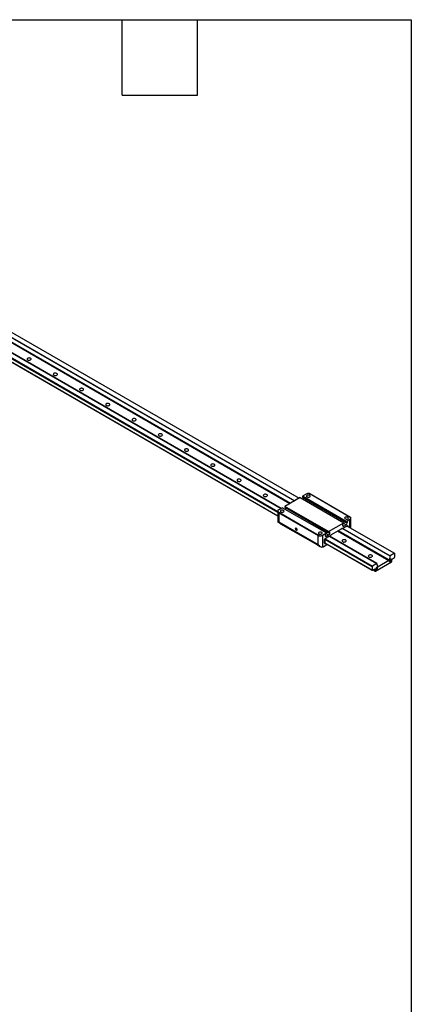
# Model space of a CAD drawing. Header units: millimetres. Extents: x 25 to 1092, y 25 to 838.
# Tile 5 of 5: x 934 to 1092, y 440 to 838. Entities that reach past the tile are written whole.
import ezdxf

# ---------------------------------------------------------------- set-up
doc = ezdxf.new("R2010")
doc.units = ezdxf.units.MM
doc.header["$LTSCALE"] = 4
doc.linetypes.add('SLD-Solid', pattern=[0])
doc.layers.add('TEXT', color=140, linetype='SLD-Solid', lineweight=25)

msp = doc.modelspace()

# ---------------------------------------------------------------- linework, layer by layer
for p, q in [((730.06, 825.48), (1045, 643.67)), ((730.1, 825.56), (1045.09, 643.72)), ((731.85, 826.57), (1046.84, 644.73)), ((722.8, 821.19), (1038.25, 639.09)), ((722.94, 821.43), (1038.25, 639.4)), ((724.69, 822.44), (1039.68, 640.6)), ((1039.68, 640.6), (724.7, 822.43)), ((729.55, 823.65), (1043.16, 642.61)), ((729.72, 823.89), (1043.45, 642.77)), ((722.8, 819.78), (1038.25, 637.67)), ((722.94, 819.7), (1038.25, 637.67)), ((1047.26, 644.98), (1041.11, 641.43)), ((1047.26, 644.98), (1064.94, 634.77)), ((1049.76, 646.42), (1048.18, 645.51)), ((1065.86, 635.3), (1048.18, 645.51)), ((1048.18, 645.51), (1048.18, 645.18)), ((1048.18, 645.18), (1065.86, 634.98)), ((1067.78, 636.86), (1050.88, 646.61)), ((1067.76, 636.89), (1050.95, 646.6)), ((1067.67, 636.97), (1051.18, 646.49)), ((1058.79, 631.22), (1041.11, 641.43)), ((1041.11, 641.43), (1041.11, 641.1)), ((1041.11, 641.1), (1058.79, 630.89)), ((1038.25, 639.48), (1038.25, 635.09)), ((1038.28, 639.34), (1055.17, 629.58)), ((1055.11, 629.58), (1038.29, 639.29)), ((1054.65, 629.58), (1038.51, 638.89)), ((1040.19, 640.9), (1038.62, 639.99)), ((1054.53, 629.61), (1038.62, 638.79)), ((1038.62, 638.79), (1038.62, 635.15)), ((1040.19, 640.9), (1057.87, 630.69)), ((1067.76, 636.89), (1067.67, 636.97)), ((1038.25, 635.09), (1038.88, 634.72)), ((1054.83, 625.69), (1038.4, 635.17)), ((1038.62, 635.15), (1054.53, 625.96)), ((1039.38, 634.44), (1054.26, 625.85)), ((1058.79, 631.22), (1064.94, 634.77)), ((1064.33, 632.44), (1066.38, 633.62)), ((1064.33, 632.44), (1066.38, 633.62)), ((1066.38, 633.6), (1064.35, 632.43)), ((1064.35, 632.43), (1066.38, 633.6)), ((1064.41, 633.86), (1064.47, 633.65)), ((1064.42, 633.81), (1064.98, 633.49)), ((1064.94, 634.45), (1064.6, 634.25)), ((1064.94, 634.77), (1064.94, 634.45)), ((1064.94, 634.48), (1065.82, 633.97)), ((1064.98, 633.49), (1065.82, 633.97)), ((1065.86, 635.3), (1067.43, 636.21)), ((1065.86, 634.98), (1065.86, 635.3)), ((1066.2, 635.17), (1065.86, 634.98)), ((1065.88, 634.99), (1066.33, 634.72)), ((1066.14, 635.14), (1066.39, 635)), ((1066.47, 633.57), (1066.32, 633.49)), ((1066.32, 633.49), (1085.4, 622.47)), ((1066.33, 634.72), (1066.39, 635)), ((1066.47, 633.4), (1066.47, 633.57)), ((1066.54, 633.36), (1066.54, 633.5)), ((1066.54, 633.5), (1066.54, 633.36)), ((1066.55, 633.51), (1066.55, 633.35)), ((1066.55, 633.35), (1066.55, 633.51)), ((1067.43, 632.85), (1067.43, 636.21)), ((1067.8, 632.63), (1067.8, 636.72)), ((1054.53, 625.96), (1054.53, 629.61)), ((1056.3, 629.78), (1057.87, 630.69)), ((1056.3, 629.78), (1056.3, 625.05)), ((1057.34, 629.78), (1057.4, 629.56)), ((1057.35, 629.73), (1057.91, 629.41)), ((1057.35, 628.41), (1059.4, 629.59)), ((1057.35, 628.41), (1059.4, 629.59)), ((1059.38, 629.56), (1057.35, 628.39)), ((1057.35, 628.39), (1059.38, 629.56)), ((1057.87, 630.36), (1057.53, 630.17)), ((1057.87, 630.69), (1057.87, 630.36)), ((1057.87, 630.4), (1058.75, 629.89)), ((1057.91, 629.41), (1058.75, 629.89)), ((1058.79, 630.89), (1058.79, 631.22)), ((1059.13, 631.09), (1058.79, 630.89)), ((1058.81, 630.9), (1059.26, 630.64)), ((1059.07, 631.06), (1059.32, 630.92)), ((1059.16, 629.35), (1059.31, 629.44)), ((1078.26, 618.33), (1059.16, 629.35)), ((1059.16, 629.35), (1078.24, 618.34)), ((1059.26, 630.64), (1059.32, 630.92)), ((1059.38, 629.56), (1059.31, 629.44)), ((1059.38, 629.56), (1059.4, 629.59)), ((1059.44, 629.67), (1059.4, 629.59)), ((1059.92, 629.94), (1059.44, 629.67)), ((1059.92, 629.94), (1060.02, 630.12)), ((1060.02, 630.12), (1063.71, 632.25)), ((1062.41, 631.5), (1083.11, 619.55)), ((1062.69, 631.66), (1083.27, 619.78)), ((1063.81, 632.19), (1063.71, 632.25)), ((1063.81, 632.19), (1063.71, 632.25)), ((1064.29, 632.46), (1063.81, 632.19)), ((1064.33, 632.44), (1064.29, 632.46)), ((1064.33, 632.44), (1064.29, 632.46)), ((1064.29, 632.46), (1064.33, 632.44)), ((1064.42, 632.39), (1064.29, 632.46)), ((1064.33, 632.44), (1064.35, 632.43)), ((1064.35, 632.43), (1064.33, 632.44)), ((1064.33, 632.44), (1064.35, 632.43)), ((1064.42, 632.39), (1064.35, 632.43)), ((1064.57, 632.48), (1064.42, 632.39)), ((1064.48, 632.43), (1083.62, 621.38)), ((1064.57, 632.48), (1083.66, 621.46)), ((1054.76, 625.56), (1055.41, 625.18)), ((1056.3, 625.05), (1056.56, 625.11)), ((1056.56, 625.11), (1058.05, 625.97)), ((1057.18, 626.56), (1057.18, 628.1)), ((1057.18, 626.56), (1057.18, 628.1)), ((1057.19, 628.11), (1057.19, 626.57)), ((1057.19, 626.57), (1057.19, 628.11)), ((1057.26, 628.26), (1057.41, 628.34)), ((1057.26, 628.26), (1057.26, 626.5)), ((1057.26, 628.12), (1076.36, 617.09)), ((1057.26, 626.7), (1076.36, 615.68)), ((1057.26, 626.7), (1076.49, 615.6)), ((1057.26, 626.5), (1057.43, 626.6)), ((1057.35, 626.48), (1057.5, 626.56)), ((1057.5, 626.56), (1057.35, 626.48)), ((1057.52, 626.55), (1057.35, 626.46)), ((1057.52, 626.55), (1057.35, 626.46)), ((1057.41, 628.34), (1076.49, 617.33)), ((1058.05, 625.97), (1058.2, 626.11)), ((1083.62, 621.38), (1083.27, 619.78)), ((1085.4, 622.47), (1083.66, 621.46)), ((1085.54, 622.39), (1085.4, 622.47)), ((1085.54, 620.98), (1085.54, 622.39)), ((1076.49, 617.33), (1076.36, 617.09)), ((1076.36, 617.09), (1076.36, 615.68)), ((1078.24, 618.34), (1076.49, 617.33)), ((1077.67, 615.21), (1084.23, 619)), ((1078.63, 617.1), (1078.28, 618.3)), ((1078.61, 617.16), (1078.79, 617.06)), ((1083.11, 619.55), (1078.79, 617.06)), ((1083.38, 619.17), (1083.47, 619.12)), ((1083.43, 619.25), (1083.4, 619.21)), ((1083.41, 619.46), (1083.8, 619.24)), ((1083.41, 619.22), (1083.5, 619.16)), ((1083.46, 619.62), (1083.94, 619.34)), ((1083.47, 619.63), (1083.92, 619.37)), ((1083.47, 619.12), (1083.5, 619.16)), ((1083.77, 620.01), (1083.76, 619.96)), ((1083.78, 620.05), (1083.89, 619.99)), ((1083.8, 619.24), (1083.82, 619.2)), ((1083.81, 620.09), (1083.9, 620.04)), ((1083.89, 619.99), (1083.9, 620.04)), ((1083.94, 619.34), (1083.92, 619.37)), ((1084.29, 619.12), (1084.39, 620.15)), ((1084.5, 620.27), (1084.57, 620.27)), ((1084.57, 620.27), (1085.4, 620.75)), ((1085.4, 620.75), (1085.54, 620.98)), ((1076.36, 615.68), (1076.49, 615.6)), ((1076.49, 615.6), (1077.32, 616.08)), ((1076.72, 615.73), (1077.63, 615.21)), ((1076.75, 615.75), (1077.61, 615.26)), ((1077.32, 616.08), (1077.4, 616.17)), ((1077.44, 616.21), (1077.5, 616.17)), ((1077.5, 616.17), (1077.61, 615.26)), ((1077.84, 616.09), (1078.09, 615.94)), ((1077.87, 616.01), (1078.08, 615.89)), ((1077.9, 615.98), (1077.97, 615.93)), ((1077.93, 616.49), (1078.42, 616.21)), ((1077.93, 616.48), (1078.39, 616.21)), ((1077.97, 615.93), (1077.96, 615.88)), ((1078, 616.66), (1078.47, 616.38)), ((1078, 616.63), (1078.01, 616.6)), ((1078.06, 616.76), (1078.14, 616.72)), ((1078.08, 616.78), (1078.13, 616.75)), ((1078.08, 615.89), (1078.09, 615.94)), ((1078.14, 616.72), (1078.13, 616.75)), ((1078.39, 616.21), (1078.42, 616.21)), ((1078.5, 616.38), (1078.47, 616.38))]:
    msp.add_line(p, q)
at = {"flags": 128}
for points in [[(938.34, 700.62), (938.5, 700.75), (938.58, 700.9), (938.57, 701.06), (938.47, 701.21), (938.29, 701.33), (938.06, 701.41), (937.79, 701.44), (937.52, 701.42), (937.28, 701.35), (937.08, 701.24), (936.96, 701.1), (936.93, 700.94), (936.99, 700.79), (937.13, 700.65), (937.33, 700.55), (937.59, 700.49), (937.86, 700.49), (938.12, 700.53), (938.34, 700.62)], [(948.95, 694.5), (949.11, 694.63), (949.19, 694.78), (949.18, 694.94), (949.08, 695.08), (948.9, 695.2), (948.67, 695.28), (948.4, 695.32), (948.13, 695.3), (947.88, 695.23), (947.69, 695.12), (947.57, 694.98), (947.54, 694.82), (947.59, 694.67), (947.73, 694.53), (947.94, 694.43), (948.2, 694.37), (948.47, 694.36), (948.73, 694.41), (948.95, 694.5)], [(959.56, 688.38), (959.72, 688.51), (959.79, 688.66), (959.78, 688.81), (959.68, 688.96), (959.51, 689.08), (959.27, 689.16), (959.01, 689.19), (958.74, 689.17), (958.49, 689.11), (958.3, 688.99), (958.18, 688.85), (958.14, 688.7), (958.2, 688.54), (958.34, 688.41), (958.55, 688.31), (958.8, 688.25), (959.07, 688.24), (959.34, 688.29), (959.56, 688.38)], [(970.16, 682.25), (970.32, 682.38), (970.4, 682.53), (970.39, 682.69), (970.29, 682.84), (970.11, 682.96), (969.88, 683.04), (969.61, 683.07), (969.34, 683.05), (969.1, 682.98), (968.9, 682.87), (968.78, 682.73), (968.75, 682.57), (968.81, 682.42), (968.95, 682.28), (969.15, 682.18), (969.41, 682.12), (969.68, 682.12), (969.94, 682.16), (970.16, 682.25)], [(980.77, 676.13), (980.93, 676.26), (981.01, 676.41), (981, 676.57), (980.9, 676.71), (980.72, 676.83), (980.49, 676.92), (980.22, 676.95), (979.95, 676.93), (979.7, 676.86), (979.51, 676.75), (979.39, 676.61), (979.36, 676.45), (979.41, 676.3), (979.55, 676.16), (979.76, 676.06), (980.02, 676), (980.29, 676), (980.55, 676.04), (980.77, 676.13)], [(991.38, 670.01), (991.54, 670.14), (991.61, 670.29), (991.6, 670.45), (991.5, 670.59), (991.33, 670.71), (991.09, 670.79), (990.83, 670.82), (990.56, 670.81), (990.31, 670.74), (990.12, 670.62), (990, 670.48), (989.96, 670.33), (990.02, 670.17), (990.16, 670.04), (990.37, 669.94), (990.62, 669.88), (990.89, 669.87), (991.16, 669.92), (991.38, 670.01)], [(1001.98, 663.89), (1002.14, 664.01), (1002.22, 664.16), (1002.21, 664.32), (1002.11, 664.47), (1001.93, 664.59), (1001.7, 664.67), (1001.43, 664.7), (1001.16, 664.68), (1000.92, 664.61), (1000.72, 664.5), (1000.6, 664.36), (1000.57, 664.2), (1000.63, 664.05), (1000.77, 663.91), (1000.97, 663.81), (1001.23, 663.76), (1001.5, 663.75), (1001.76, 663.79), (1001.98, 663.89)], [(1012.59, 657.76), (1012.75, 657.89), (1012.83, 658.04), (1012.82, 658.2), (1012.72, 658.35), (1012.54, 658.47), (1012.31, 658.55), (1012.04, 658.58), (1011.77, 658.56), (1011.52, 658.49), (1011.33, 658.38), (1011.21, 658.24), (1011.18, 658.08), (1011.23, 657.93), (1011.37, 657.79), (1011.58, 657.69), (1011.83, 657.63), (1012.11, 657.63), (1012.37, 657.67), (1012.59, 657.76)], [(1023.2, 651.64), (1023.36, 651.77), (1023.43, 651.92), (1023.42, 652.08), (1023.32, 652.22), (1023.15, 652.34), (1022.91, 652.42), (1022.65, 652.46), (1022.38, 652.44), (1022.13, 652.37), (1021.94, 652.26), (1021.82, 652.11), (1021.78, 651.96), (1021.84, 651.8), (1021.98, 651.67), (1022.19, 651.57), (1022.44, 651.51), (1022.71, 651.5), (1022.98, 651.55), (1023.2, 651.64)], [(1033.8, 645.52), (1033.96, 645.64), (1034.04, 645.8), (1034.03, 645.95), (1033.93, 646.1), (1033.75, 646.22), (1033.52, 646.3), (1033.25, 646.33), (1032.98, 646.31), (1032.74, 646.24), (1032.54, 646.13), (1032.42, 645.99), (1032.39, 645.83), (1032.45, 645.68), (1032.59, 645.55), (1032.79, 645.44), (1033.05, 645.39), (1033.32, 645.38), (1033.58, 645.42), (1033.8, 645.52)], [(1051.17, 645.29), (1051.32, 645.42), (1051.39, 645.56), (1051.36, 645.71), (1051.25, 645.85), (1051.07, 645.95), (1050.83, 646.02), (1050.57, 646.03), (1050.32, 645.99), (1050.11, 645.91), (1049.96, 645.78), (1049.89, 645.64), (1049.92, 645.49), (1050.03, 645.35), (1050.21, 645.25), (1050.45, 645.18), (1050.7, 645.17), (1050.96, 645.21), (1051.17, 645.29)], [(1040.56, 639.17), (1040.71, 639.29), (1040.78, 639.44), (1040.76, 639.59), (1040.65, 639.73), (1040.46, 639.83), (1040.23, 639.9), (1039.97, 639.91), (1039.72, 639.87), (1039.5, 639.78), (1039.35, 639.66), (1039.29, 639.51), (1039.31, 639.36), (1039.42, 639.23), (1039.6, 639.12), (1039.84, 639.06), (1040.1, 639.05), (1040.35, 639.08), (1040.56, 639.17)], [(1066.55, 636.42), (1066.7, 636.54), (1066.77, 636.68), (1066.74, 636.83), (1066.63, 636.97), (1066.45, 637.08), (1066.21, 637.14), (1065.95, 637.15), (1065.7, 637.11), (1065.49, 637.03), (1065.34, 636.9), (1065.27, 636.76), (1065.29, 636.61), (1065.4, 636.47), (1065.59, 636.37), (1065.83, 636.3), (1066.08, 636.29), (1066.34, 636.33), (1066.55, 636.42)], [(1064.47, 633.65), (1064.5, 633.57), (1064.54, 633.51), (1064.59, 633.46), (1064.66, 633.43), (1064.73, 633.42), (1064.81, 633.42), (1064.89, 633.45), (1064.98, 633.49)], [(1066.39, 635), (1066.4, 635.05), (1066.39, 635.1), (1066.38, 635.14), (1066.36, 635.18), (1066.33, 635.19), (1066.29, 635.2), (1066.25, 635.19), (1066.2, 635.17)], [(1046.06, 632.02), (1046.03, 632.2), (1045.95, 632.38), (1045.83, 632.55), (1045.69, 632.66), (1045.55, 632.71), (1045.43, 632.69), (1045.35, 632.59), (1045.32, 632.45), (1045.35, 632.26), (1045.43, 632.08), (1045.55, 631.92), (1045.69, 631.8), (1045.83, 631.75), (1045.95, 631.78), (1046.03, 631.87), (1046.06, 632.02)], [(1055.94, 630.29), (1056.09, 630.42), (1056.16, 630.56), (1056.14, 630.71), (1056.03, 630.85), (1055.84, 630.95), (1055.61, 631.02), (1055.35, 631.03), (1055.1, 630.99), (1054.88, 630.9), (1054.73, 630.78), (1054.67, 630.64), (1054.69, 630.49), (1054.8, 630.35), (1054.98, 630.24), (1055.22, 630.18), (1055.48, 630.17), (1055.73, 630.21), (1055.94, 630.29)], [(1057.4, 629.56), (1057.43, 629.49), (1057.47, 629.42), (1057.52, 629.38), (1057.59, 629.35), (1057.66, 629.33), (1057.74, 629.34), (1057.82, 629.37), (1057.91, 629.41)], [(1059.32, 630.92), (1059.33, 630.97), (1059.32, 631.02), (1059.31, 631.06), (1059.29, 631.09), (1059.25, 631.11), (1059.22, 631.12), (1059.17, 631.11), (1059.13, 631.09)], [(1065.62, 627.15), (1065.78, 627.28), (1065.86, 627.43), (1065.85, 627.58), (1065.75, 627.73), (1065.57, 627.85), (1065.34, 627.93), (1065.07, 627.96), (1064.8, 627.94), (1064.56, 627.87), (1064.36, 627.76), (1064.24, 627.62), (1064.21, 627.47), (1064.27, 627.31), (1064.41, 627.18), (1064.61, 627.07), (1064.87, 627.02), (1065.14, 627.01), (1065.4, 627.06), (1065.62, 627.15)], [(1076.23, 621.02), (1076.39, 621.15), (1076.47, 621.3), (1076.46, 621.46), (1076.36, 621.61), (1076.18, 621.73), (1075.95, 621.81), (1075.68, 621.84), (1075.41, 621.82), (1075.16, 621.75), (1074.97, 621.64), (1074.85, 621.5), (1074.82, 621.34), (1074.87, 621.19), (1075.01, 621.05), (1075.22, 620.95), (1075.47, 620.89), (1075.75, 620.89), (1076.01, 620.93), (1076.23, 621.02)], [(1078.79, 617.06), (1078.76, 617.04), (1078.74, 617.03), (1078.71, 617.03), (1078.69, 617.04), (1078.67, 617.04), (1078.65, 617.06), (1078.64, 617.08), (1078.63, 617.1)], [(1083.4, 619.21), (1083.38, 619.17), (1083.37, 619.14), (1083.37, 619.11), (1083.38, 619.09), (1083.4, 619.08), (1083.42, 619.08), (1083.45, 619.09), (1083.47, 619.12)], [(1083.9, 620.04), (1083.9, 620.07), (1083.89, 620.09), (1083.87, 620.11), (1083.85, 620.11), (1083.82, 620.1), (1083.8, 620.07), (1083.78, 620.04), (1083.77, 620.01)], [(1083.82, 619.2), (1083.83, 619.19), (1083.85, 619.19), (1083.88, 619.2), (1083.91, 619.22), (1083.93, 619.25), (1083.94, 619.28), (1083.95, 619.31), (1083.94, 619.34)], [(1083.92, 619.37), (1083.98, 619.47), (1084.03, 619.58), (1084.05, 619.68), (1084.06, 619.78), (1084.04, 619.87), (1084.01, 619.93), (1083.95, 619.97), (1083.89, 619.99)], [(1077.4, 616.17), (1077.41, 616.19), (1077.43, 616.2), (1077.45, 616.21), (1077.46, 616.21), (1077.48, 616.21), (1077.49, 616.2), (1077.5, 616.19), (1077.5, 616.17)], [(1078.01, 616.6), (1077.94, 616.5), (1077.89, 616.4), (1077.85, 616.29), (1077.84, 616.19), (1077.84, 616.1), (1077.87, 616.02), (1077.91, 615.96), (1077.97, 615.93)], [(1077.96, 615.88), (1077.95, 615.85), (1077.95, 615.82), (1077.97, 615.81), (1077.99, 615.8), (1078.02, 615.81), (1078.04, 615.83), (1078.06, 615.86), (1078.08, 615.89)], [(1078.13, 616.75), (1078.12, 616.77), (1078.1, 616.78), (1078.07, 616.78), (1078.05, 616.76), (1078.02, 616.73), (1078.01, 616.7), (1078, 616.66), (1078, 616.63)], [(1078.47, 616.38), (1078.49, 616.49), (1078.49, 616.59), (1078.47, 616.67), (1078.43, 616.73), (1078.37, 616.76), (1078.3, 616.77), (1078.22, 616.76), (1078.14, 616.72)], [(1078.42, 616.21), (1078.45, 616.21), (1078.47, 616.22), (1078.5, 616.25), (1078.52, 616.28), (1078.53, 616.31), (1078.53, 616.34), (1078.52, 616.37), (1078.5, 616.38)]]:
    msp.add_lwpolyline(points, dxfattribs=at)
for centre, radius, start, end in [((1047.44, 645.19), 1.24, 317.0339, 346.7893), ((1050.63, 644.73), 1.9, 82.4256, 117.5046), ((1038.83, 639.46), 0.564, 111.5938, 192.8089), ((1040.37, 641.11), 1.24, 317.0339, 346.7893), ((1064.81, 633.91), 0.398, 121.3589, 187.3348), ((1065.18, 634.96), 1.18, 302.9339, 348.3722), ((1066.45, 633.53), 0.109, 350.786, 129.2033), ((1066.45, 633.53), 0.109, 350.786, 129.2033), ((1066.44, 633.52), 0.0981, 350.786, 129.2033), ((1066.44, 633.52), 0.0981, 350.786, 129.2033), ((1067.23, 636.74), 0.564, 291.5938, 12.8089), ((1055.42, 631.46), 1.9, 262.4256, 297.5046), ((1057.74, 629.83), 0.398, 121.3589, 187.3348), ((1058.11, 630.88), 1.18, 302.9339, 348.3722), ((1057.28, 626.54), 0.109, 170.786, 309.2033), ((1057.28, 626.54), 0.109, 170.786, 309.2033), ((1057.56, 628.08), 0.384, 122.6055, 177.3945), ((1057.56, 628.08), 0.384, 122.6055, 177.3945), ((1057.54, 628.1), 0.345, 122.6055, 177.3945), ((1057.54, 628.1), 0.345, 122.6055, 177.3945), ((1057.29, 626.55), 0.0981, 170.786, 309.2033), ((1057.29, 626.55), 0.0981, 170.786, 309.2033), ((1058.07, 626.25), 0.197, 313.2663, 325.338), ((1083.82, 621.33), 0.207, 141.6025, 167.0527), ((1078.23, 618.29), 0.0469, 12.1374, 82.2734), ((1082.9, 619.86), 0.378, 302.9308, 347.7909), ((1084.06, 619.39), 0.643, 117.8616, 192.5884), ((1083.6, 619.43), 0.279, 250.5382, 317.1202), ((1084.09, 619.14), 0.202, 313.9775, 352.5849), ((1084.52, 620.14), 0.13, 100.9182, 177.2129), ((1077.66, 615.26), 0.0498, 178.6852, 281.7886), ((1077.87, 616.49), 0.596, 292.5602, 331.9445)]:
    msp.add_arc(centre, radius, start, end)
for centre, major_axis, ratio, start_param, end_param in [((1050.64, 646.17), (1.25, -0.26), 0.386513, 1.404467, 1.456847), ((1039.5, 639.74), (1.21, 0.46), 0.706687, 3.075229, 3.127609), ((1039.5, 642.64), (0.81, 3.88), 0.245568, 2.928732, 3.061033), ((1039.5, 635.81), (1.25, 0.72), 0.00007, 2.65286, 3.141633), ((1039.5, 632.32), (-1.08, 2.86), 0.218566, 6.022312, 6.319018), ((1066.55, 636.98), (1.25, -0.26), 0.386513, 0.275069, 0.327449), ((1055.41, 633.46), (0.81, 3.88), 0.245568, 3.061033, 3.193334), ((1055.41, 630.55), (1.21, 0.46), 0.706687, 4.204627, 4.257007), ((1055.41, 623.13), (-1.08, 2.86), 0.218566, 5.725606, 6.022312), ((1055.41, 626.62), (-0.88, 1.53), 0.577335, 1.867462, 2.844846), ((1055.41, 625.56), (1.25, -0.26), 0.386513, 5.281641, 5.578347)]:
    msp.add_ellipse(centre, major_axis=major_axis, ratio=ratio, start_param=start_param, end_param=end_param)
for points, knots in [([(1051.17, 646.48), (1051.12, 646.51), (1051.05, 646.57), (1050.97, 646.59), (1050.95, 646.6)], [0, 0, 0, 0, 0.68925, 1, 1, 1, 1]), ([(1038.29, 639.29), (1038.32, 639.21), (1038.38, 639.08), (1038.47, 638.95), (1038.51, 638.89)], [0, 0, 0, 0, 0.622524, 1, 1, 1, 1]), ([(1038.88, 634.72), (1038.94, 634.69), (1039.05, 634.63), (1039.23, 634.52), (1039.36, 634.45), (1039.38, 634.44)], [0, 0, 0, 0, 0.4275544, 0.866503, 1, 1, 1, 1]), ([(1054.65, 629.58), (1054.77, 629.58), (1054.91, 629.58), (1055.08, 629.58), (1055.11, 629.58)], [0, 0, 0, 0, 0.848779, 1, 1, 1, 1]), ([(1054.26, 625.85), (1054.32, 625.82), (1054.43, 625.75), (1054.61, 625.64), (1054.74, 625.57), (1054.76, 625.56)], [0, 0, 0, 0, 0.427554, 0.866503, 1, 1, 1, 1])]:
    msp.add_open_spline(points, degree=3, knots=knots)
at = {"layer": 'TEXT'}
for p, q in [((25.4, 838.2), (1092.2, 838.2)), ((975.36, 807.72), (975.36, 838.2)), ((1005.84, 807.72), (1005.84, 838.2)), ((1092.2, 838.2), (1092.2, 25.4)), ((975.36, 807.72), (1005.84, 807.72))]:
    msp.add_line(p, q, dxfattribs=at)

doc.saveas('drawing.dxf')
